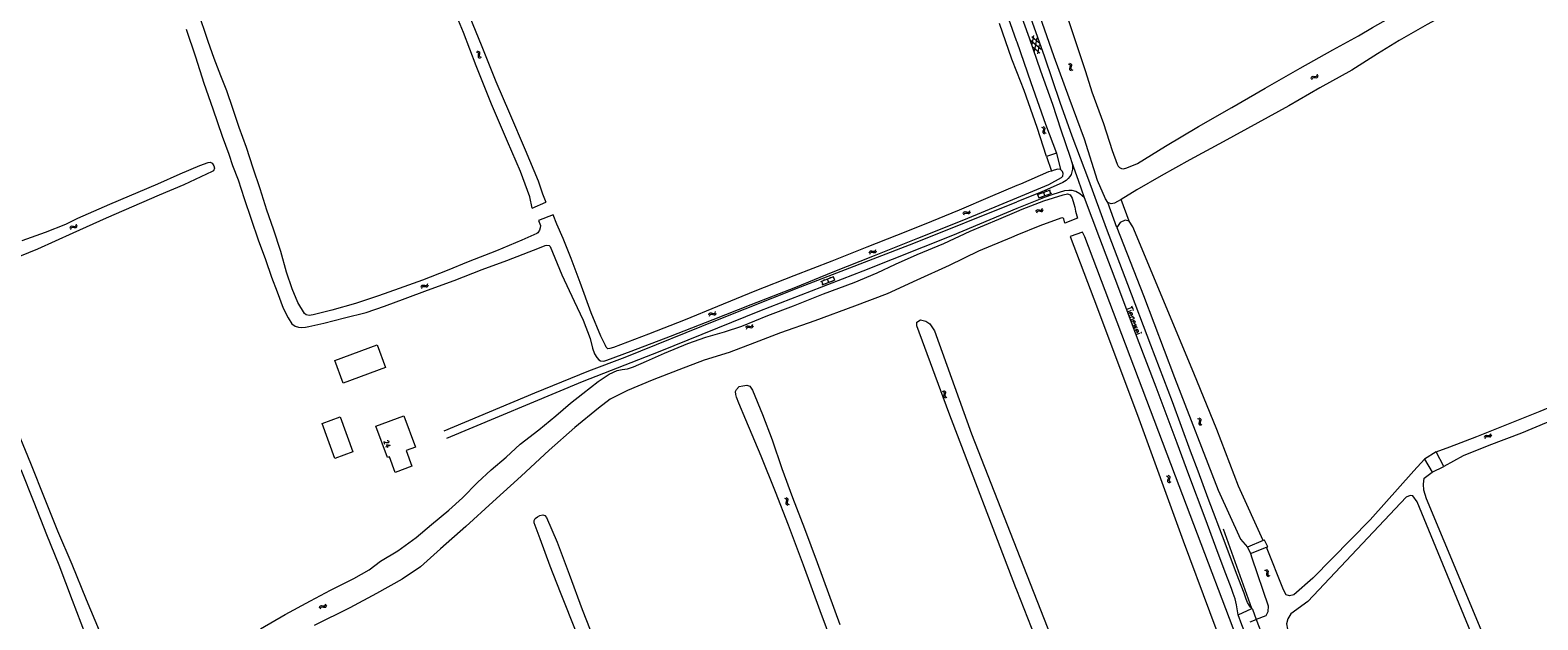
# Model space of a CAD drawing. Header units: metres. Extents: x 189705 to 199106, y 581686 to 588448.
# Tile 92 of 256: x 192671 to 193174, y 586548 to 586745. Entities that reach past the tile are written whole.
import ezdxf

# ---------------------------------------------------------------- set-up
doc = ezdxf.new("R2010")
doc.units = ezdxf.units.M
doc.layers.add('B-WA-OG-GBKN-G', color=7, linetype='Continuous', lineweight=18)
doc.styles.add('Style-STANDARD', font='STANDARD.shx')

msp = doc.modelspace()

# ---------------------------------------------------------------- linework, layer by layer
at = {"layer": 'B-WA-OG-GBKN-G'}
for p, q in [((193004.606, 586741.246), (193008.093, 586738.249)), ((193004.977, 586742.526), (193007.29, 586740.537)), ((193005.121, 586739.778), (193005.687, 586742.775)), ((193005.923, 586737.488), (193006.776, 586742.005)), ((192819.693, 586737.399), (192820.082, 586737.277)), ((192820.082, 586737.277), (192820.339, 586737.073)), ((192820.113, 586737.664), (192820.503, 586737.545)), ((192820.364, 586736.344), (192820.306, 586735.94)), ((192820.306, 586735.94), (192820.381, 586735.62)), ((192820.339, 586737.073), (192820.416, 586736.756)), ((192820.416, 586736.756), (192820.364, 586736.344)), ((192820.381, 586735.62), (192820.645, 586735.41)), ((192820.503, 586737.545), (192820.76, 586737.343)), ((192820.645, 586735.41), (192821.036, 586735.29)), ((192820.783, 586736.611), (192820.728, 586736.206)), ((192820.728, 586736.206), (192820.802, 586735.886)), ((192820.76, 586737.343), (192820.84, 586737.014)), ((192820.84, 586737.014), (192820.783, 586736.611)), ((192820.802, 586735.886), (192821.065, 586735.675)), ((192821.065, 586735.675), (192821.455, 586735.555)), ((193005.407, 586738.96), (193007.72, 586736.97)), ((193007.01, 586736.721), (193007.576, 586739.722)), ((193017.147, 586733.392), (193017.515, 586733.218)), ((193017.515, 586733.218), (193017.741, 586732.979)), ((193017.664, 586732.254), (193017.55, 586731.863)), ((193017.55, 586731.863), (193017.579, 586731.535)), ((193017.579, 586731.535), (193017.811, 586731.29)), ((193017.6, 586733.596), (193017.969, 586733.424)), ((193017.772, 586732.655), (193017.664, 586732.254)), ((193017.741, 586732.979), (193017.772, 586732.655)), ((193017.811, 586731.29), (193018.181, 586731.116)), ((193017.969, 586733.424), (193018.196, 586733.188)), ((193018.116, 586732.46), (193018.005, 586732.067)), ((193018.005, 586732.067), (193018.033, 586731.739)), ((193018.033, 586731.739), (193018.264, 586731.494)), ((193018.228, 586732.851), (193018.116, 586732.46)), ((193018.196, 586733.188), (193018.228, 586732.851)), ((193018.264, 586731.494), (193018.634, 586731.32)), ((193098.144, 586728.531), (193098.259, 586728.922)), ((193098.259, 586728.922), (193098.459, 586729.182)), ((193098.413, 586728.114), (193098.531, 586728.504)), ((193098.459, 586729.182), (193098.787, 586729.264)), ((193098.531, 586728.504), (193098.733, 586728.763)), ((193098.733, 586728.763), (193099.05, 586728.842)), ((193098.787, 586729.264), (193099.191, 586729.211)), ((193099.05, 586728.842), (193099.462, 586728.795)), ((193099.191, 586729.211), (193099.596, 586729.16)), ((193099.462, 586728.795), (193099.866, 586728.741)), ((193099.596, 586729.16), (193099.916, 586729.237)), ((193099.866, 586728.741), (193100.186, 586728.818)), ((193099.916, 586729.237), (193100.124, 586729.501)), ((193100.124, 586729.501), (193100.241, 586729.893)), ((193100.186, 586728.818), (193100.393, 586729.084)), ((193100.393, 586729.084), (193100.51, 586729.476)), ((193008.211, 586712.315), (193008.582, 586712.147)), ((193008.582, 586712.147), (193008.812, 586711.913)), ((193008.749, 586711.187), (193008.642, 586710.793)), ((193008.642, 586710.793), (193008.677, 586710.465)), ((193008.66, 586712.527), (193009.032, 586712.362)), ((193008.677, 586710.465), (193008.914, 586710.225)), ((193008.85, 586711.589), (193008.749, 586711.187)), ((193008.812, 586711.913), (193008.85, 586711.589)), ((193008.914, 586710.225), (193009.287, 586710.058)), ((193009.032, 586712.362), (193009.264, 586712.13)), ((193009.197, 586711.4), (193009.093, 586711.006)), ((193009.093, 586711.006), (193009.128, 586710.678)), ((193009.128, 586710.678), (193009.363, 586710.437)), ((193009.302, 586711.794), (193009.197, 586711.4)), ((193009.264, 586712.13), (193009.302, 586711.794)), ((193009.363, 586710.437), (193009.736, 586710.27)), ((193011.113, 586691.32), (193006.811, 586689.692)), ((193007.423, 586688.64), (193006.998, 586689.762)), ((193011.538, 586690.198), (193007.236, 586688.569)), ((193007.98, 586690.134), (193007.874, 586690.415)), ((193009.387, 586689.384), (193008.962, 586690.506)), ((193009.942, 586690.877), (193009.836, 586691.158)), ((193010.567, 586689.51), (193010.461, 586689.79)), ((193011.351, 586690.127), (193010.926, 586691.25)), ((193006.55, 586684.511), (193006.774, 586684.75)), ((193006.774, 586684.75), (193007.109, 586684.799)), ((193007.109, 586684.799), (193007.505, 586684.707)), ((193007.505, 586684.707), (193007.904, 586684.616)), ((193008.23, 586684.661), (193008.463, 586684.904)), ((193008.418, 586688.696), (193008.312, 586688.976)), ((193008.463, 586684.904), (193008.618, 586685.282)), ((193008.689, 586684.461), (193008.844, 586684.84)), ((192686.265, 586679.531), (192686.397, 586679.918)), ((192982.076, 586683.473), (192982.242, 586683.845)), ((192982.242, 586683.845), (192982.474, 586684.076)), ((192982.287, 586683.024), (192982.455, 586683.395)), ((192982.455, 586683.395), (192982.69, 586683.624)), ((192982.474, 586684.076), (192982.811, 586684.113)), ((192982.69, 586683.624), (192983.014, 586683.661)), ((192982.811, 586684.113), (192983.203, 586684.008)), ((192983.014, 586683.661), (192983.416, 586683.559)), ((192983.203, 586684.008), (192983.598, 586683.903)), ((192983.416, 586683.559), (192983.81, 586683.451)), ((192983.598, 586683.903), (192983.925, 586683.937)), ((192983.81, 586683.451), (192984.137, 586683.485)), ((192983.925, 586683.937), (192984.167, 586684.171)), ((192984.137, 586683.485), (192984.378, 586683.722)), ((192984.167, 586684.171), (192984.335, 586684.544)), ((192984.378, 586683.722), (192984.546, 586684.094)), ((193006.397, 586684.134), (193006.55, 586684.511)), ((193006.623, 586683.692), (193006.779, 586684.068)), ((193006.779, 586684.068), (193007.006, 586684.306)), ((193007.006, 586684.306), (193007.328, 586684.354)), ((193007.328, 586684.354), (193007.734, 586684.266)), ((193007.734, 586684.266), (193008.131, 586684.172)), ((193007.904, 586684.616), (193008.23, 586684.661)), ((193008.131, 586684.172), (193008.457, 586684.217)), ((193008.457, 586684.217), (193008.689, 586684.461)), ((192684.25, 586678.636), (192684.38, 586679.022)), ((192684.38, 586679.022), (192684.589, 586679.274)), ((192684.503, 586678.209), (192684.635, 586678.594)), ((192684.589, 586679.274), (192684.92, 586679.344)), ((192684.635, 586678.594), (192684.847, 586678.845)), ((192684.847, 586678.845), (192685.166, 586678.913)), ((192684.92, 586679.344), (192685.321, 586679.276)), ((192685.166, 586678.913), (192685.576, 586678.849)), ((192685.321, 586679.276), (192685.724, 586679.209)), ((192685.576, 586678.849), (192685.978, 586678.78)), ((192685.724, 586679.209), (192686.047, 586679.274)), ((192685.978, 586678.78), (192686.301, 586678.845)), ((192686.047, 586679.274), (192686.265, 586679.531)), ((192686.301, 586678.845), (192686.518, 586679.103)), ((192686.518, 586679.103), (192686.65, 586679.49)), ((192950.787, 586670.424), (192950.943, 586670.8)), ((192950.943, 586670.8), (192951.169, 586671.037)), ((192951.009, 586669.98), (192951.168, 586670.355)), ((192951.168, 586670.355), (192951.397, 586670.591)), ((192951.169, 586671.037), (192951.505, 586671.083)), ((192951.397, 586670.591), (192951.72, 586670.636)), ((192951.505, 586671.083), (192951.9, 586670.988)), ((192951.72, 586670.636), (192952.125, 586670.545)), ((192951.9, 586670.988), (192952.297, 586670.893)), ((192952.125, 586670.545), (192952.521, 586670.448)), ((192952.297, 586670.893), (192952.624, 586670.936)), ((192952.521, 586670.448), (192952.847, 586670.49)), ((192952.624, 586670.936), (192952.859, 586671.176)), ((192952.847, 586670.49), (192953.082, 586670.732)), ((192952.859, 586671.176), (192953.017, 586671.553)), ((192953.082, 586670.732), (192953.24, 586671.109)), ((192801.453, 586659.36), (192801.676, 586659.599)), ((192801.676, 586659.599), (192802.011, 586659.65)), ((192802.011, 586659.65), (192802.408, 586659.56)), ((192803.132, 586659.518), (192803.364, 586659.762)), ((192803.364, 586659.762), (192803.517, 586660.141)), ((192803.593, 586659.321), (192803.746, 586659.7)), ((192934.65, 586660.871), (192938.943, 586662.523)), ((192934.837, 586660.943), (192935.268, 586659.823)), ((192935.081, 586659.751), (192939.374, 586661.403)), ((192935.617, 586661.565), (192935.725, 586661.285)), ((192936.249, 586660.201), (192936.357, 586659.921)), ((192936.797, 586661.697), (192937.227, 586660.577)), ((192937.762, 586662.39), (192937.87, 586662.11)), ((192938.207, 586660.954), (192938.315, 586660.674)), ((192938.756, 586662.451), (192939.187, 586661.331)), ((192801.302, 586658.981), (192801.453, 586659.36)), ((192801.531, 586658.541), (192801.685, 586658.918)), ((192801.685, 586658.918), (192801.91, 586659.157)), ((192801.91, 586659.157), (192802.233, 586659.206)), ((192802.233, 586659.206), (192802.638, 586659.12)), ((192802.408, 586659.56), (192802.806, 586659.471)), ((192802.638, 586659.12), (192803.036, 586659.029)), ((192802.806, 586659.471), (192803.132, 586659.518)), ((192803.036, 586659.029), (192803.362, 586659.076)), ((192803.362, 586659.076), (192803.593, 586659.321)), ((192897.277, 586649.746), (192897.448, 586650.115)), ((192897.448, 586650.115), (192897.684, 586650.342)), ((192897.481, 586649.293), (192897.655, 586649.661)), ((192897.655, 586649.661), (192897.893, 586649.887)), ((192897.684, 586650.342), (192898.021, 586650.375)), ((192897.893, 586649.887), (192898.218, 586649.919)), ((192898.021, 586650.375), (192898.412, 586650.263)), ((192898.218, 586649.919), (192898.618, 586649.811)), ((192898.412, 586650.263), (192898.805, 586650.152)), ((192898.618, 586649.811), (192899.01, 586649.698)), ((192898.805, 586650.152), (192899.133, 586650.181)), ((192899.01, 586649.698), (192899.338, 586649.727)), ((192899.133, 586650.181), (192899.378, 586650.412)), ((192899.338, 586649.727), (192899.582, 586649.959)), ((192899.378, 586650.412), (192899.552, 586650.782)), ((192899.582, 586649.959), (192899.756, 586650.329)), ((192909.67, 586645.446), (192909.837, 586645.818)), ((192909.837, 586645.818), (192910.07, 586646.048)), ((192909.881, 586644.996), (192910.05, 586645.367)), ((192910.05, 586645.367), (192910.285, 586645.596)), ((192910.07, 586646.048), (192910.407, 586646.085)), ((192910.285, 586645.596), (192910.609, 586645.632)), ((192910.407, 586646.085), (192910.799, 586645.978)), ((192910.609, 586645.632), (192911.011, 586645.529)), ((192910.799, 586645.978), (192911.194, 586645.873)), ((192911.011, 586645.529), (192911.405, 586645.421)), ((192911.194, 586645.873), (192911.521, 586645.906)), ((192911.405, 586645.421), (192911.732, 586645.454)), ((192911.521, 586645.906), (192911.763, 586646.14)), ((192911.732, 586645.454), (192911.973, 586645.69)), ((192911.763, 586646.14), (192911.932, 586646.512)), ((192911.973, 586645.69), (192912.142, 586646.062)), ((192975.6, 586624.483), (192975.972, 586624.317)), ((192975.151, 586624.272), (192975.522, 586624.104)), ((192975.522, 586624.104), (192975.751, 586623.869)), ((192975.686, 586623.143), (192975.578, 586622.749)), ((192975.578, 586622.749), (192975.612, 586622.422)), ((192975.612, 586622.422), (192975.849, 586622.181)), ((192975.788, 586623.545), (192975.686, 586623.143)), ((192975.751, 586623.869), (192975.788, 586623.545)), ((192975.849, 586622.181), (192976.221, 586622.013)), ((192975.972, 586624.317), (192976.203, 586624.085)), ((192976.135, 586623.356), (192976.03, 586622.961)), ((192976.03, 586622.961), (192976.064, 586622.634)), ((192976.064, 586622.634), (192976.298, 586622.392)), ((192976.24, 586623.748), (192976.135, 586623.356)), ((192976.203, 586624.085), (192976.24, 586623.748)), ((192976.298, 586622.392), (192976.671, 586622.224)), ((193060.288, 586615.208), (193060.652, 586615.026)), ((193060.652, 586615.026), (193060.873, 586614.783)), ((193060.745, 586615.402), (193061.111, 586615.222)), ((193060.898, 586614.457), (193060.781, 586614.059)), ((193060.873, 586614.783), (193060.898, 586614.457)), ((193061.111, 586615.222), (193061.333, 586614.982)), ((193061.358, 586614.644), (193061.237, 586614.255)), ((193061.333, 586614.982), (193061.358, 586614.644)), ((193060.781, 586614.059), (193060.658, 586613.67)), ((193060.658, 586613.67), (193060.68, 586613.342)), ((193060.68, 586613.342), (193060.907, 586613.092)), ((193060.907, 586613.092), (193061.273, 586612.911)), ((193061.237, 586614.255), (193061.117, 586613.865)), ((193061.117, 586613.865), (193061.139, 586613.536)), ((193061.139, 586613.536), (193061.364, 586613.286)), ((193061.364, 586613.286), (193061.73, 586613.105)), ((193155.978, 586608.916), (193156.111, 586609.301)), ((193156.111, 586609.301), (193156.322, 586609.551)), ((193156.322, 586609.551), (193156.654, 586609.618)), ((193156.654, 586609.618), (193157.054, 586609.548)), ((193157.054, 586609.548), (193157.457, 586609.478)), ((193157.457, 586609.478), (193157.78, 586609.54)), ((193157.78, 586609.54), (193158, 586609.795)), ((193158, 586609.795), (193158.134, 586610.181)), ((193158.031, 586609.109), (193158.25, 586609.366)), ((193158.25, 586609.366), (193158.384, 586609.752)), ((193156.228, 586608.486), (193156.363, 586608.871)), ((193156.363, 586608.871), (193156.577, 586609.12)), ((193156.577, 586609.12), (193156.897, 586609.185)), ((193156.897, 586609.185), (193157.306, 586609.119)), ((193157.306, 586609.119), (193157.708, 586609.047)), ((193157.708, 586609.047), (193158.031, 586609.109)), ((193049.942, 586596.048), (193050.304, 586595.861)), ((193050.42, 586594.893), (193050.293, 586594.505)), ((193050.293, 586594.505), (193050.31, 586594.177)), ((193050.304, 586595.861), (193050.521, 586595.615)), ((193050.402, 586596.236), (193050.765, 586596.052)), ((193050.542, 586595.29), (193050.42, 586594.893)), ((193050.521, 586595.615), (193050.542, 586595.29)), ((193050.879, 586595.083), (193050.754, 586594.694)), ((193050.754, 586594.694), (193050.772, 586594.366)), ((193050.765, 586596.052), (193050.983, 586595.808)), ((193050.772, 586594.366), (193050.994, 586594.113)), ((193051.004, 586595.47), (193050.879, 586595.083)), ((193050.983, 586595.808), (193051.004, 586595.47)), ((193050.31, 586594.177), (193050.534, 586593.925)), ((193050.534, 586593.925), (193050.898, 586593.738)), ((193050.994, 586594.113), (193051.357, 586593.926)), ((192922.557, 586588.605), (192922.924, 586588.428)), ((192922.924, 586588.428), (192923.148, 586588.189)), ((192923.068, 586587.464), (192922.952, 586587.073)), ((192922.952, 586587.073), (192922.978, 586586.745)), ((192922.978, 586586.745), (192923.209, 586586.499)), ((192923.011, 586588.806), (192923.379, 586588.632)), ((192923.178, 586587.864), (192923.068, 586587.464)), ((192923.148, 586588.189), (192923.178, 586587.864)), ((192923.209, 586586.499), (192923.578, 586586.323)), ((192923.379, 586588.632), (192923.605, 586588.395)), ((192923.521, 586587.667), (192923.408, 586587.275)), ((192923.408, 586587.275), (192923.434, 586586.947)), ((192923.434, 586586.947), (192923.663, 586586.701)), ((192923.635, 586588.058), (192923.521, 586587.667)), ((192923.605, 586588.395), (192923.635, 586588.058)), ((192923.663, 586586.701), (192924.032, 586586.525)), ((193082.661, 586564.614), (193083.049, 586564.489)), ((193083.049, 586564.489), (193083.304, 586564.282)), ((193083.084, 586564.875), (193083.472, 586564.753)), ((193083.304, 586564.282), (193083.378, 586563.964)), ((193083.472, 586564.753), (193083.728, 586564.549)), ((193083.728, 586564.549), (193083.804, 586564.219)), ((193083.804, 586564.219), (193083.744, 586563.816)), ((193083.323, 586563.553), (193083.261, 586563.15)), ((193083.261, 586563.15), (193083.332, 586562.828)), ((193083.378, 586563.964), (193083.323, 586563.553)), ((193083.332, 586562.828), (193083.595, 586562.616)), ((193083.595, 586562.616), (193083.984, 586562.492)), ((193083.744, 586563.816), (193083.685, 586563.412)), ((193083.685, 586563.412), (193083.757, 586563.091)), ((193083.757, 586563.091), (193084.017, 586562.878)), ((193084.017, 586562.878), (193084.407, 586562.754)), ((192767.451, 586552.106), (192767.576, 586552.494)), ((192767.576, 586552.494), (192767.783, 586552.748)), ((192767.708, 586551.682), (192767.837, 586552.068)), ((192767.783, 586552.748), (192768.114, 586552.821)), ((192767.837, 586552.068), (192768.046, 586552.322)), ((192768.046, 586552.322), (192768.364, 586552.393)), ((192768.114, 586552.821), (192768.515, 586552.758)), ((192768.364, 586552.393), (192768.775, 586552.334)), ((192768.515, 586552.758), (192768.919, 586552.695)), ((192768.775, 586552.334), (192769.177, 586552.269)), ((192768.919, 586552.695), (192769.241, 586552.763)), ((192769.177, 586552.269), (192769.499, 586552.337)), ((192769.241, 586552.763), (192769.456, 586553.022)), ((192769.456, 586553.022), (192769.584, 586553.41)), ((192769.499, 586552.337), (192769.714, 586552.597)), ((192769.714, 586552.597), (192769.841, 586552.986))]:
    msp.add_line(p, q, dxfattribs=at)
at = {"layer": 'B-WA-OG-GBKN-G', "flags": 128}
for points in [[(192792.128, 586813.072), (192795.761, 586803.612), (192799.544, 586793.683), (192803.542, 586783.153), (192807.129, 586774.639), (192811.708, 586763.249), (192816.562, 586751.396), (192821.318, 586739.739), (192826.283, 586727.528), (192830.791, 586716.901), (192836.036, 586704.71), (192840.42, 586694.396), (192841.799, 586690.015), (192842.953, 586687.224)], [(193000, 586798.38), (193003.721, 586787.208), (193008.27, 586774.312), (193012.42, 586761.317), (193016.419, 586750.169), (193019.543, 586740.871), (193022.928, 586730.83), (193025.072, 586723.997), (193028.954, 586713.507), (193031.79, 586704.542), (193033.476, 586699.933)], [(193033.476, 586699.933), (193033.829, 586699.32), (193034.233, 586698.831), (193034.879, 586698.466), (193035.629, 586698.441), (193036.738, 586698.702), (193040.219, 586700.127), (193049.606, 586705.911), (193060.557, 586712.506), (193071.763, 586718.801), (193082.813, 586725.258), (193094.488, 586731.938), (193105.414, 586738.024), (193113.986, 586742.765), (193118.609, 586745.493), (193126.769, 586750.03), (193134.167, 586754.388), (193139.846, 586757.245), (193146.297, 586760.979), (193155.231, 586766.55), (193165.886, 586772.638), (193174.092, 586776.934)], [(193030.322, 586687.213), (193029.545, 586688.4), (193026.965, 586694.541), (193022.547, 586708.311), (193017.424, 586721.996), (193012.445, 586735.76), (193007.681, 586749.419), (193003.198, 586762.615), (193000, 586771.798)], [(193175.212, 586767.743), (193167.664, 586763.484), (193158.752, 586758.538), (193148.359, 586752.737), (193136.894, 586746.482), (193127.506, 586741.173), (193120.303, 586736.73), (193111.757, 586731.311), (193101.112, 586725.402), (193090.688, 586719.427), (193080.415, 586713.668), (193068.85, 586707.412), (193057.65, 586701.372), (193048.133, 586696.004), (193040.082, 586691.362), (193034.767, 586688.149)], [(193078.427, 586551.845), (193077.923, 586552.282), (193077.497, 586552.998), (193076.972, 586553.816), (193076.474, 586554.914), (193075.781, 586556.903), (193073.227, 586563.561), (193069.486, 586573.636), (193063.834, 586588.508), (193060.49, 586597.639), (193057.885, 586604.297), (193051.893, 586620.773), (193044.728, 586639.625), (193037.043, 586659.879), (193029.902, 586678.501), (193024.007, 586694.569), (193018.43, 586709.313), (193014.496, 586720.483), (193009.329, 586735.604), (193004.65, 586748.662), (193000, 586761.538)], [(192840.479, 586681.158), (192841.106, 586679.508), (192841.081, 586678.752), (192840.846, 586677.891), (192840.24, 586677.075), (192839.941, 586676.879), (192834.966, 586674.574), (192826.491, 586671.033), (192817.05, 586667.387), (192809.964, 586664.493), (192801.827, 586661.331), (192793.971, 586658.554), (192787.125, 586656.012), (192779.405, 586653.548), (192771.516, 586651.24), (192765.289, 586649.716), (192763.965, 586649.474), (192762.987, 586649.701), (192762.4, 586650.184), (192760.232, 586653.873), (192758.363, 586658.365), (192756.488, 586663.992), (192754.566, 586670.799), (192752.082, 586678.316), (192749.828, 586684.634), (192747.612, 586691.748), (192745.357, 586698.626), (192743.076, 586705.492), (192740.671, 586712.187), (192738.515, 586718.544), (192736.482, 586724.386), (192734.568, 586729.341), (192732.36, 586735.118), (192730.324, 586740.792), (192726.839, 586751.066)], [(192838.363, 586685.31), (192837.578, 586689.014), (192834.507, 586697.49), (192830.176, 586707.471), (192824.826, 586719.969), (192819.639, 586732.682), (192815.483, 586743.838), (192810.995, 586754.458)], [(192995.851, 586752.137), (192999.837, 586741.21), (193000, 586740.733)], [(193073.793, 586549.782), (193073.305, 586553.09), (193072.816, 586555.077), (193072.147, 586556.837), (193071.578, 586558.546), (193069.148, 586564.821), (193066.373, 586572.32), (193062.831, 586581.961), (193057.404, 586596.424), (193053.514, 586606.933), (193046.475, 586625.63), (193040.226, 586641.88), (193033.659, 586659.429), (193027.659, 586675.143), (193022.529, 586688.765), (193020.551, 586694.553), (193018.472, 586700.418), (193017.879, 586702.127), (193014.815, 586711.255), (193012, 586719.873), (193008.014, 586730.941), (193004.205, 586741.932), (193000, 586753.586)], [(193000, 586730.75), (192998.367, 586734.994), (192994.27, 586746.828)], [(192722.935, 586744.993), (192726.073, 586735.667), (192728.818, 586726.976), (192731.883, 586718.351), (192735.019, 586709.262), (192737.208, 586703.296), (192738.457, 586699.495), (192740.319, 586694.775), (192742.332, 586688.457), (192744.606, 586681.637), (192747.037, 586674.687), (192749.396, 586668.161), (192751.467, 586662.332), (192753.317, 586657.357), (192755.303, 586651.978), (192756.955, 586648.706), (192758.189, 586646.763), (192759.344, 586645.936), (192760.446, 586645.591), (192761.529, 586645.514), (192762.749, 586645.619), (192763.831, 586645.854), (192768.858, 586646.934), (192775.783, 586648.745), (192783.014, 586650.544), (192789.097, 586652.629), (192795.975, 586655.118), (192803.408, 586657.954), (192812.333, 586661.182), (192821.637, 586664.86), (192829.969, 586667.84), (192840.779, 586672.015), (192842.735, 586672.812), (192843.269, 586672.923), (192844.059, 586672.852), (192844.359, 586672.52), (192848.305, 586663.007), (192852.4, 586654.265), (192855.326, 586647.909), (192857.743, 586641.806), (192858.496, 586638.579), (192859.175, 586636.675), (192859.906, 586635.502)], [(193000, 586740.733), (193004.659, 586727.108), (193009.567, 586713.233), (193013.291, 586703.61)], [(193009.888, 586702.48), (193006.757, 586712.136), (193002.418, 586724.465), (193000, 586730.75)], [(192721.025, 586696.681), (192727.513, 586699.468), (192730.296, 586700.457), (192730.999, 586700.563), (192731.683, 586700.271), (192732.206, 586699.388), (192732.389, 586698.653), (192732.112, 586697.76), (192731.624, 586697.453), (192722.165, 586693.105), (192713.986, 586689.663), (192696.335, 586681.997), (192685.211, 586676.942), (192673.438, 586671.579), (192663.776, 586667.705)], [(193018.472, 586700.418), (193018.588, 586699.198), (193018.553, 586698.232), (193018.393, 586697.421), (193018.155, 586696.508), (193017.716, 586695.776), (193017.126, 586695.146), (193016.408, 586694.493), (193015.334, 586693.792), (193008.113, 586690.662), (193000, 586687.367)], [(193013.291, 586703.61), (193009.888, 586702.48)], [(193009.888, 586702.48), (193011.523, 586697.654)], [(193013.291, 586703.61), (193014.623, 586698.134)], [(192668.251, 586674.464), (192676.093, 586677.286), (192682.79, 586679.91), (192686.808, 586681.911), (192697.476, 586686.601), (192713.477, 586693.365), (192721.025, 586696.681)], [(193000, 586688.767), (193010.701, 586693.214), (193014.879, 586695.506), (193015.323, 586695.982), (193015.504, 586696.856), (193015.256, 586697.515), (193014.623, 586698.134)], [(193011.523, 586697.654), (193010.58, 586697.387), (193001.205, 586693.318), (193000, 586692.81)], [(193014.623, 586698.134), (193013.723, 586698.29), (193012.406, 586697.904), (193011.523, 586697.654)], [(193000, 586692.81), (192991.139, 586689.078), (192980.767, 586684.617), (192969.142, 586679.841), (192959.891, 586676.195), (192949.988, 586672.249), (192938.363, 586667.65), (192925.598, 586662.711), (192912.584, 586657.641), (192900.191, 586652.493), (192889.381, 586648.103), (192877.15, 586643.235), (192865.467, 586638.832), (192864.248, 586638.492), (192863.55, 586638.445), (192863.06, 586638.993), (192862.793, 586639.534), (192861.232, 586642.637), (192858.044, 586650.421), (192854.397, 586660.475), (192851.372, 586668.501), (192848.739, 586675.144), (192846.629, 586679.995), (192845.323, 586683.039)], [(193022.529, 586688.765), (193021.016, 586690.025), (193019.677, 586690.801), (193018.485, 586691.117), (193017.316, 586691.129), (193015.918, 586691.016), (193014.083, 586690.475), (193011.687, 586689.686), (193009.443, 586688.895), (193006.152, 586687.632), (193000, 586685.135)], [(193000, 586684.204), (193001.793, 586684.96), (193008.971, 586687.671), (193015.485, 586689.711), (193016.939, 586690.07), (193017.78, 586689.764), (193018.499, 586688.617), (193019.041, 586686.726), (193019.309, 586685.566), (193019.604, 586684.242), (193020.206, 586681.914)], [(192808.995, 586611.006), (192839.304, 586623.715), (192857.246, 586631.09), (192869.397, 586635.664), (192900.209, 586648.033), (192927.846, 586659.032), (192965.634, 586673.623), (193000, 586687.367)], [(193000, 586685.135), (192978.59, 586676.174), (192948.7, 586664.247), (192914.213, 586650.973), (192880.891, 586637.452), (192855.015, 586627.433), (192809.844, 586608.55)], [(192838.363, 586685.31), (192842.953, 586687.224)], [(192859.906, 586635.502), (192860.611, 586634.765), (192861.211, 586634.426), (192862.314, 586634.323), (192863.253, 586634.571), (192871.35, 586637.571), (192884.461, 586642.654), (192898.7, 586648.201), (192911.44, 586653.199), (192926.272, 586658.955), (192938.77, 586664.018), (192952.539, 586669.532), (192966.987, 586675.261), (192982.36, 586681.39), (192995.452, 586686.877), (193000, 586688.767)], [(193032.566, 586686.896), (193031.503, 586686.719), (193030.322, 586687.213)], [(193033.362, 586678.848), (193030.322, 586687.213)], [(193034.767, 586688.149), (193033.622, 586687.457), (193032.566, 586686.896)], [(193037.498, 586680.916), (193034.767, 586688.149)], [(192845.323, 586683.039), (192840.479, 586681.158)], [(192925.528, 586652.761), (192935.568, 586656.687), (192945.752, 586660.542), (192953.458, 586663.704), (192959.593, 586666.572), (192966.725, 586669.811), (192975.624, 586673.522), (192984.458, 586677.558), (192993.95, 586681.654), (193000, 586684.204)], [(193016.039, 586680.268), (193015.673, 586681.728), (193015.314, 586682.022), (193014.708, 586681.995), (193007.64, 586679.349), (193000, 586676.241)], [(193020.206, 586681.914), (193016.039, 586680.268)], [(193037.498, 586680.916), (193036.101, 586681.271), (193034.46, 586680.47), (193033.362, 586678.848)], [(193082.174, 586574.455), (193073.978, 586592.643), (193066.736, 586611.504), (193058.987, 586630.277), (193038.669, 586679.016), (193037.498, 586680.916)], [(193139.856, 586604.082), (193144.456, 586605.717), (193153.448, 586609.17), (193162.877, 586612.902), (193174.552, 586617.604), (193185.189, 586622.063), (193195.844, 586625.875), (193205.593, 586629.756), (193216.197, 586633.882), (193226.97, 586637.877), (193236.439, 586641.622), (193247.774, 586646.032), (193258.28, 586650.406), (193269.524, 586654.849), (193279.932, 586658.735), (193290.079, 586662.836), (193300.507, 586666.956), (193311.274, 586671.237), (193320.247, 586674.951), (193321.678, 586675.905), (193321.973, 586676.477), (193322.001, 586677.26), (193321.97, 586677.781), (193320.282, 586679.898)], [(193000, 586676.241), (192998.18, 586675.501), (192987.241, 586670.889), (192977.449, 586666.121), (192966.692, 586661.275), (192956.782, 586656.755), (192945.836, 586652.599), (192932.679, 586647.699), (192921.243, 586643.725), (192912.565, 586640.367), (192904.109, 586637.218), (192895.679, 586634.558), (192887.249, 586631.363), (192878.349, 586627.906), (192870.193, 586624.529), (192864.365, 586621.662), (192860.448, 586618.653), (192852.646, 586612.197), (192844.05, 586604.659), (192834.717, 586595.92), (192825.209, 586587.383), (192816.293, 586579.225), (192807.834, 586571.745), (192801.082, 586565.767), (192794.98, 586561.621), (192786.402, 586556.848), (192777.542, 586552.074), (192765.638, 586546.177)], [(193021.907, 586677.296), (193017.796, 586675.807)], [(193017.796, 586675.807), (193025.704, 586655.032), (193040.21, 586616.273), (193055.429, 586574.363), (193073.091, 586527.242), (193084.513, 586500)], [(193090.232, 586500), (193078.324, 586529.178), (193054.103, 586592.719), (193022.651, 586675.713), (193021.907, 586677.296)], [(193033.362, 586678.848), (193042.287, 586656.144), (193052.616, 586628.871), (193067.124, 586591.274), (193074.646, 586574.933), (193076.981, 586572.229)], [(192747.809, 586545.042), (192756.023, 586549.796), (192764.4, 586554.412), (192771.134, 586557.913), (192778.931, 586561.844), (192783.996, 586564.75), (192787.737, 586567.57), (192793.526, 586571.011), (192799.659, 586575.528), (192804.737, 586579.797), (192810.616, 586584.666), (192815.165, 586588.693), (192820.163, 586593.855), (192824.692, 586598.039), (192829.731, 586602.229), (192834.325, 586606.654), (192840.595, 586611.4), (192846.207, 586616.04), (192851.102, 586620.237), (192855.319, 586623.514), (192860.383, 586627.502), (192864.001, 586629.963), (192866.765, 586631.178), (192868.402, 586631.499), (192870.214, 586631.774), (192872.138, 586632.415), (192876.525, 586634.296), (192882.549, 586636.974), (192890.236, 586640.117), (192896.267, 586642.279), (192902.487, 586644.012), (192908.283, 586645.992), (192916.993, 586649.481), (192925.528, 586652.761)], [(193000, 586557.957), (192999.717, 586558.676), (192977.366, 586617.143), (192966.659, 586646.073), (192966.605, 586647.245), (192967.878, 586648.013), (192969.663, 586647.661), (192971.042, 586646.696), (192972.526, 586644.406), (192984.9, 586610.032), (193000, 586571.477)], [(192789.464, 586632.18), (192775.332, 586626.945), (192772.529, 586634.512), (192786.66, 586639.748), (192789.464, 586632.18)], [(192940.77, 586534.081), (192934.458, 586551.059), (192928.839, 586566.322), (192923.808, 586579.589), (192919.483, 586590.673), (192914.707, 586602.584), (192909.644, 586614.671), (192907.279, 586620.272), (192906.535, 586622.319), (192906.28, 586623.206), (192906.22, 586624.216), (192906.487, 586624.888), (192907.445, 586625.815), (192908.599, 586626.109), (192909.988, 586626.241), (192911.012, 586625.968), (192911.809, 586624.638), (192915.206, 586616.508), (192918.381, 586608.045), (192921.688, 586598.513), (192925.197, 586588.883), (192929.235, 586578.491), (192933.416, 586567.166), (192937.154, 586556.852), (192940.937, 586546.453)], [(192772.531, 586601.883), (192768.281, 586613.544), (192774.354, 586615.758), (192778.604, 586604.097), (192772.531, 586601.883)], [(192798.246, 586599.285), (192792.636, 586597.219), (192790.736, 586602.379), (192790.07, 586602.133), (192786.194, 586612.659), (192795.575, 586616.113), (192799.453, 586605.592), (192796.354, 586604.459), (192798.246, 586599.285)], [(193193.81, 586582.911), (193192.292, 586587.478), (193188.015, 586597.802), (193184.115, 586607.694), (193180.961, 586614.157), (193180.284, 586614.354), (193179.097, 586614.26), (193177.591, 586613.991), (193176.58, 586613.688), (193168.35, 586610.245), (193157.46, 586606.192), (193148.878, 586602.679), (193142.376, 586599.225)], [(192666.721, 586610.815), (192671.046, 586600.256), (192675.869, 586588.331), (192680.005, 586577.687), (192684.807, 586566.589), (192689.662, 586554.834), (192693.98, 586544.542), (192697.959, 586534.445), (192700.753, 586527.624), (192700.899, 586526.304), (192700.68, 586525.275), (192700.356, 586524.636), (192699.661, 586524.192), (192698.932, 586524.028), (192698.014, 586524.533), (192697.224, 586525.443), (192694.274, 586532.068), (192689.427, 586543.191), (192685.048, 586554.525), (192680.59, 586566.281), (192676.539, 586576.45), (192672.266, 586587.132), (192667.901, 586598.017)], [(193135.933, 586601.591), (193132.405, 586597.745), (193117.833, 586581.357), (193098.77, 586561.921), (193092.426, 586556.387), (193090.971, 586556.07), (193089.863, 586556.441), (193088.954, 586558.045), (193083.25, 586572.268)], [(193139.856, 586604.082), (193135.933, 586601.591)], [(193135.933, 586601.591), (193138.54, 586597.325)], [(193138.54, 586597.325), (193142.376, 586599.225)], [(193142.376, 586599.225), (193139.856, 586604.082)], [(193173.038, 586500), (193170.174, 586506.707), (193154.301, 586546.113), (193136.589, 586588.384), (193135.728, 586591.259), (193135.595, 586593.312), (193135.826, 586595.273), (193138.54, 586597.325)], [(193169.511, 586500), (193150.596, 586545.824), (193133.552, 586587.38), (193132.062, 586589.386), (193131.152, 586589.497), (193129.803, 586588.953), (193097.03, 586554.191), (193091.376, 586550.085), (193090.39, 586548.448), (193089.986, 586546.736), (193090.285, 586544.98)], [(192844.412, 586566.001), (192841.014, 586575.096), (192839.054, 586580.383), (192839.047, 586581.179), (192839.346, 586581.825), (192840.089, 586582.399), (192840.95, 586582.843), (192841.961, 586583.079), (192842.587, 586582.825), (192843.168, 586582.173), (192846.65, 586573.926), (192850.674, 586563.312), (192855.072, 586551.485), (192860.122, 586538.537), (192864.872, 586526.391), (192869.282, 586514.812), (192873.588, 586504.028), (192875.218, 586500)], [(193078.427, 586551.845), (193068.956, 586578.306)], [(193082.174, 586574.455), (193076.981, 586572.229)], [(193083.25, 586572.268), (193083.688, 586572.443), (193082.643, 586574.656), (193082.174, 586574.455)], [(193000, 586571.477), (193012.302, 586540.067), (193027.556, 586500)], [(193076.981, 586572.229), (193077.908, 586570.133)], [(193077.908, 586570.133), (193083.25, 586572.268)], [(193077.908, 586570.133), (193078.427, 586568.695), (193083.817, 586552.756), (193083.687, 586550.767), (193083.053, 586549.395), (193079.824, 586548.147)], [(192869.921, 586500), (192868.135, 586504.787), (192863.176, 586517.611), (192858.341, 586530.631), (192853.284, 586543.508), (192847.803, 586557.199), (192844.412, 586566.001)], [(193022.718, 586500), (193019.593, 586508.176), (193000, 586557.957)], [(193073.793, 586549.782), (193078.427, 586551.845), (193078.577, 586551.665), (193079.824, 586548.147)], [(193081.93, 586542.75), (193082.919, 586539.783), (193078.473, 586538.02), (193076.956, 586541.62), (193075.039, 586546.385), (193073.793, 586549.782)], [(193077.878, 586547.448), (193079.824, 586548.147)], [(193079.824, 586548.147), (193080.012, 586547.616), (193081.93, 586542.75)]]:
    msp.add_lwpolyline(points, dxfattribs=at)

# ---------------------------------------------------------------- texts
at = {"layer": 'B-WA-OG-GBKN-G', "style": 'Style-STANDARD'}
for s, height, rotation, p in [('Tienewei', 2, 289.6307, (193036.395, 586652.137)), ('24', 1.6, 289.70395, (192788.806, 586607.606))]:
    msp.add_text(s, height=height, rotation=rotation, dxfattribs=at).set_placement(p)

doc.saveas('drawing.dxf')
